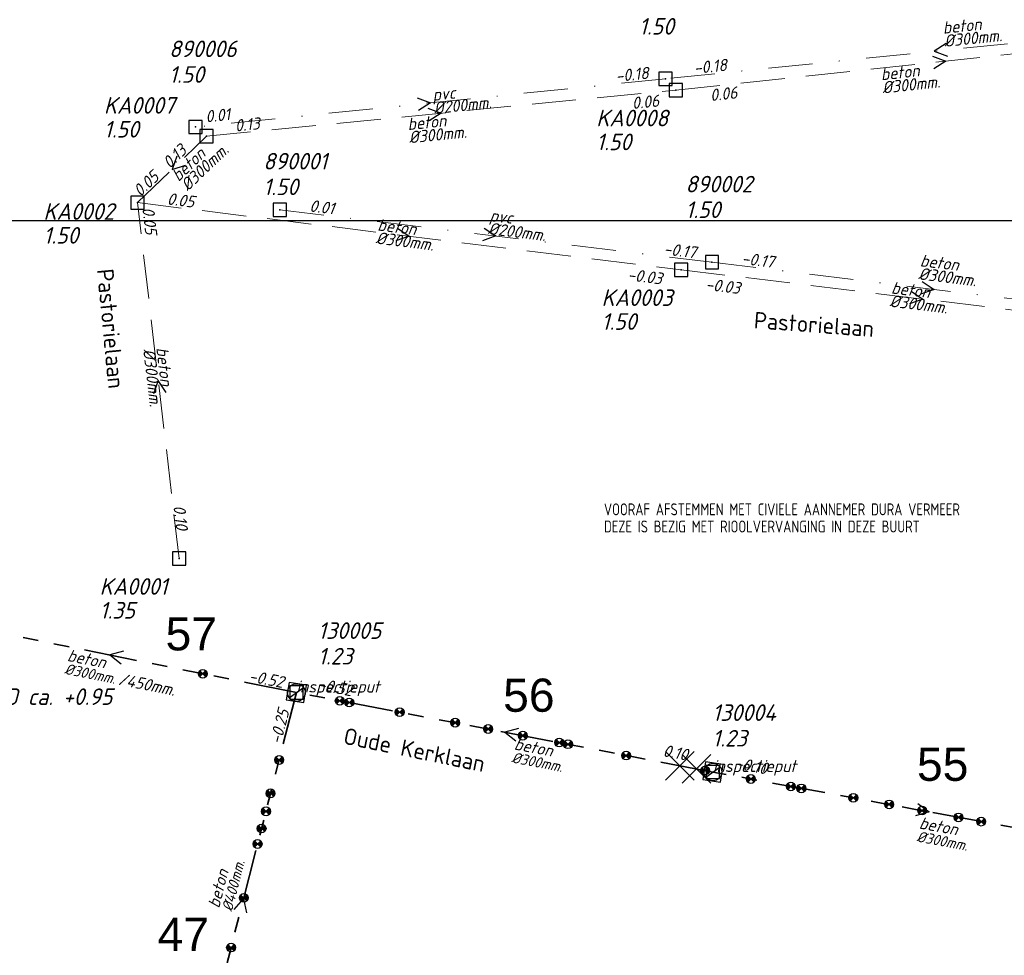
# Model space of a CAD drawing. Header units: metres. Extents: x 152202 to 157341, y 461610 to 468701.
# Tile 187 of 238: x 154620 to 154732, y 467080 to 467185. Entities that reach past the tile are written whole.
import ezdxf
from ezdxf.enums import TextEntityAlignment as Align

# ---------------------------------------------------------------- set-up
doc = ezdxf.new("R2010")
doc.units = ezdxf.units.M
doc.header["$PDMODE"] = 64
doc.header["$PDSIZE"] = 1.5
for name, pattern in [('RI-GWA', [18.45, 6, -1.8, 1.75, -1.8, 1.75, -1.8, 1.75, -1.8]), ('RI-HWA', [7.4, 5, -2.4]), ('RI-VWA', [11, 5, -3, 0, -3])]:
    doc.linetypes.add(name, pattern=pattern)
doc.layers.get('0').update_dxf_attribs({"linetype": 'CONTINUOUS'})
doc.layers.get('DEFPOINTS').update_dxf_attribs({"linetype": 'CONTINUOUS'})
for name, color, linetype, lineweight in [('B-OI-RI-HWA-BOB-T18', 150, 'CONTINUOUS', 18), ('B-OI-RI-HWA-MATERIAAL-T18', 150, 'CONTINUOUS', 18), ('B-OI-RI-HWA-PUTDEKSELHOOGTE-T25', 150, 'CONTINUOUS', 25), ('B-OI-RI-HWA-PUTNUMMER-T25', 150, 'CONTINUOUS', 25), ('B-OI-RI-HWA_DIAMETER-T18', 150, 'CONTINUOUS', 18), ('B-OI-RI-HWA_RIOOLPUT-S', 150, 'CONTINUOUS', 25), ('B-OI-RI-HWA_TRANSPORTLEIDING-G', 150, 'RI-HWA', 18), ('B-OI-RI-STROOMRICHTING-S', 252, 'CONTINUOUS', 25), ('B-OI-RI-VWA-BOB-T18', 34, 'CONTINUOUS', 18), ('B-OI-RI-VWA-DIAMETER-T18', 34, 'CONTINUOUS', 18), ('B-OI-RI-VWA-MATERIAAL-T18', 34, 'CONTINUOUS', 18), ('B-OI-RI-VWA_PUTDEKSELHOOGTE-T25', 34, 'CONTINUOUS', 25), ('B-OI-RI-VWA_PUTNUMMER-T25', 34, 'CONTINUOUS', 25), ('B-OI-RI-VWA_RIOOLPUT-S', 34, 'CONTINUOUS', 25), ('B-OI-RI-VWA_TRANSPORTLEIDING-G', 34, 'RI-VWA', 18), ('B-RO-OG-TOPOGRAFIE-T18', 2, 'CONTINUOUS', 18), ('N-OI-RI-BIJZONDERDERHEDEN-T18', 134, 'CONTINUOUS', 18), ('N-OI-RI-GWA-MATERIAAL-T18', 14, 'CONTINUOUS', 18), ('N-OI-RI-GWA-PUTDEKSELHOOGTE-T25', 14, 'CONTINUOUS', 25), ('N-OI-RI-GWA_BOB-T18', 14, 'CONTINUOUS', 18), ('N-OI-RI-GWA_DIAMETER-HOOGTE-T18', 14, 'CONTINUOUS', 18), ('N-OI-RI-GWA_DIAMETER-T18', 14, 'CONTINUOUS', 18), ('N-OI-RI-GWA_PUTNUMMER-T18', 14, 'CONTINUOUS', 18), ('N-OI-RI-GWA_RIOOLPUT-S', 14, 'CONTINUOUS', 25), ('N-OI-RI-GWA_TRANSPORTLEIDING-G', 14, 'RI-GWA', 35), ('N-OI-RI-STROOMRICHTING-S', 252, 'CONTINUOUS', 25), ('N-OI-RI-T50', 130, 'CONTINUOUS', 50), ('N-OI-RI-VRIJVERVAL_HULPSTUK-S', 210, 'CONTINUOUS', 25), ('N-OI-RI-VRIJVERVAL_HULPSTUK-S-GESLOTEN', 190, 'CONTINUOUS', 25), ('N-OI-WH-T25', 2, 'CONTINUOUS', 25)]:
    doc.layers.add(name, color=color, linetype=linetype, lineweight=lineweight)
doc.styles.add('ARIAL', font='arial.ttf')
doc.styles.add('NLCS-ISO-M200-T18', font='NLCS-ISO.ttf', dxfattribs={"height": 360})
doc.styles.add('NLCS-ISO-M500-T18_CURSIEF', font='NLCS-ISO.ttf', dxfattribs={"oblique": 15, "height": 0.9})
doc.styles.add('NLCS-ISO-M750-T18_CURSIEF', font='NLCS-ISO.ttf', dxfattribs={"oblique": 15, "height": 1.35})
doc.styles.add('NLCS-ISO-M750-T25_CURSIEF', font='NLCS-ISO.ttf', dxfattribs={"oblique": 15, "height": 1.875})

# ---------------------------------------------------------------- blocks, each defined once
blk = doc.blocks.new('ACMAP_ANN_TEMPLATE_gwa-diam')
at = {"style": 'NLCS-ISO-M500-T18_CURSIEF', "oblique": 15}
blk.add_attdef('gwa-diam', (-2.2, -1.3), '', height=1.2, dxfattribs=at)
blk = doc.blocks.new('ACMAP_ANN_TEMPLATE_gwa-materiaal')
at = {"style": 'NLCS-ISO-M750-T18_CURSIEF', "oblique": 15}
blk.add_attdef('gwa-mat', (-2.2, 0.2), '', height=1.35, dxfattribs=at)
blk = doc.blocks.new('ACMAP_ANN_TEMPLATE_gwa-nap-l')
at = {"style": 'NLCS-ISO-M750-T18_CURSIEF', "oblique": 15}
blk.add_attdef('gwa-nap-l', (2.3, 0.2), '', height=1.35, dxfattribs=at)
blk = doc.blocks.new('ACMAP_ANN_TEMPLATE_gwa-nap-r')
at = {"style": 'NLCS-ISO-M750-T18_CURSIEF', "oblique": 15}
blk.add_attdef('gwa-nap-r', (-5.6, 0.2), '', height=1.35, dxfattribs=at)
blk = doc.blocks.new('ACMAP_ANN_TEMPLATE_gwa-diam-hoogte')
at = {"style": 'NLCS-ISO-M750-T18_CURSIEF', "oblique": 15}
blk.add_attdef('gwa-diam-hoogte', (4, -1.3), '', height=1.35, dxfattribs=at)
blk = doc.blocks.new('ACMAP_ANN_TEMPLATE_gwa-puth')
at = {"style": 'NLCS-ISO-M750-T25_CURSIEF', "oblique": 15}
blk.add_attdef('gwa-puth', (3, -5), '', height=1.88, dxfattribs=at)
blk = doc.blocks.new('ACMAP_ANN_TEMPLATE_gwa-putnr')
at = {"style": 'NLCS-ISO-M750-T25_CURSIEF', "oblique": 15}
blk.add_attdef('gwa-putnr', (3, -2.1), '', height=1.88, dxfattribs=at)
blk = doc.blocks.new('ACMAP_ANN_TEMPLATE_type knoop')
at = {"layer": 'DEFPOINTS', "style": 'NLCS-ISO-M750-T18_CURSIEF', "oblique": 15}
blk.add_attdef('type_knoop', (0, 0), '', height=1.35, dxfattribs=at)
blk = doc.blocks.new('ACMAP_ANN_TEMPLATE_hwa-diam')
at = {"style": 'NLCS-ISO-M750-T18_CURSIEF', "oblique": 15}
blk.add_attdef('hwa-diam', (-3.7, -1.3), '', height=1.35, dxfattribs=at)
blk = doc.blocks.new('ACMAP_ANN_TEMPLATE_hwa-materiaal')
at = {"style": 'NLCS-ISO-M750-T18_CURSIEF', "oblique": 15}
blk.add_attdef('hwa-mat', (-3.7, 0.2), '', height=1.35, dxfattribs=at)
blk = doc.blocks.new('ACMAP_ANN_TEMPLATE_hwa-nap-l')
at = {"style": 'NLCS-ISO-M750-T18_CURSIEF', "oblique": 15}
blk.add_attdef('hwa-nap-l', (3.3, 0.2), '', height=1.35, dxfattribs=at)
blk = doc.blocks.new('ACMAP_ANN_TEMPLATE_hwa-nap-r')
at = {"style": 'NLCS-ISO-M750-T18_CURSIEF', "oblique": 15}
blk.add_attdef('hwa-nap-r', (-5.6, 0.2), '', height=1.35, dxfattribs=at)
blk = doc.blocks.new('ACMAP_ANN_TEMPLATE_vwa-diam')
at = {"style": 'NLCS-ISO-M750-T18_CURSIEF', "oblique": 15}
blk.add_attdef('vwa-diam', (0.3, -1.3), '', height=1.35, dxfattribs=at)
blk = doc.blocks.new('ACMAP_ANN_TEMPLATE_vwa-materiaal')
at = {"style": 'NLCS-ISO-M750-T18_CURSIEF', "oblique": 15}
blk.add_attdef('vwa-mat', (0.3, 0.2), '', height=1.35, dxfattribs=at)
blk = doc.blocks.new('ACMAP_ANN_TEMPLATE_vwa-nap-l')
at = {"style": 'NLCS-ISO-M750-T18_CURSIEF', "oblique": 15}
blk.add_attdef('vwa-nap-l', (3.3, 0.2), '', height=1.35, dxfattribs=at)
blk = doc.blocks.new('ACMAP_ANN_TEMPLATE_vwa-nap-r')
at = {"style": 'NLCS-ISO-M750-T18_CURSIEF', "oblique": 15}
blk.add_attdef('vwa-nap-r', (-5.6, 0.2), '', height=1.35, dxfattribs=at)
blk = doc.blocks.new('ACMAP_ANN_TEMPLATE_hwa-puth')
at = {"color": 0, "linetype": 'ByBlock', "style": 'NLCS-ISO-M750-T25_CURSIEF', "oblique": 15}
blk.add_attdef('hwa-puth', (-9, -6.8), '', height=1.88, dxfattribs=at)
blk = doc.blocks.new('ACMAP_ANN_TEMPLATE_hwa-putnr')
at = {"color": 0, "linetype": 'ByBlock', "style": 'NLCS-ISO-M750-T25_CURSIEF', "oblique": 15}
blk.add_attdef('hwa-putnr', (-9, -4.1), '', height=1.88, dxfattribs=at)
blk = doc.blocks.new('ACMAP_ANN_TEMPLATE_vwa-puth')
at = {"style": 'NLCS-ISO-M750-T25_CURSIEF', "oblique": 15}
blk.add_attdef('vwa-puth', (-3, 5), '', height=1.88, dxfattribs=at)
blk = doc.blocks.new('ACMAP_ANN_TEMPLATE_vwa-putnr')
at = {"style": 'NLCS-ISO-M750-T25_CURSIEF', "oblique": 15}
blk.add_attdef('vaw-putnr', (-3, 7.9), '', height=1.88, dxfattribs=at)
blk = doc.blocks.new('SRI-HULP')
h = blk.add_hatch(color=256)
h.dxf.hatch_style = 1
h.paths.add_polyline_path([(-0.71, 0.71, 0.198912), (-1, 0, 0.198912), (-0.71, -0.71), (0, 0)])
h = blk.add_hatch(color=256)
h.dxf.hatch_style = 1
h.paths.add_polyline_path([(1, 0, 0.198912), (0.71, 0.71), (0, 0), (0.71, -0.71, 0.198912)])
for p, q in [((-0.71, 0.71), (0.71, -0.71)), ((-0.71, -0.71), (0.71, 0.71))]:
    blk.add_line(p, q)
blk.add_circle((0, 0), 1)
blk = doc.blocks.new('SRI-HULP-B')
blk.add_line((-5.43, 5.4), (5.4, -5.4))
at = {"flags": 128}
blk.add_lwpolyline([(5.38, 5.42), (0, 0), (-5.4, -5.4)], dxfattribs=at)
blk = doc.blocks.new('B-SRI-PUT_GWA-SO')
blk.add_line((-1.41, -1.41), (1.41, 1.41))
at = {"lineweight": -3, "flags": 128}
blk.add_lwpolyline([(2, -2), (2, 2), (-2, 2), (-2, -2)], close=True, dxfattribs=at)
at = {"lineweight": -3}
blk.add_circle((0, 0), 2, dxfattribs=at)

msp = doc.modelspace()

# ---------------------------------------------------------------- linework, layer by layer
at = {"layer": 'B-OI-RI-HWA_RIOOLPUT-S', "transparency": 33554623}
for p in [(154694.4, 467177.53), (154641.31, 467172.31), (154633.48, 467164.8), (154695, 467157.21), (154638.2, 467124.54)]:
    msp.add_point(p, dxfattribs=at)
at = {"layer": 'B-OI-RI-HWA_TRANSPORTLEIDING-G', "transparency": 33554623}
for p, q in [((154694.4, 467177.53), (154755.56, 467184.07)), ((154641.31, 467172.31), (154694.4, 467177.53)), ((154633.48, 467164.8), (154641.31, 467172.31)), ((154638.2, 467124.54), (154633.48, 467164.8)), ((154633.48, 467164.8), (154695, 467157.21)), ((154695, 467157.21), (154749.76, 467150.55))]:
    msp.add_line(p, q, dxfattribs=at)
at = {"layer": 'B-OI-RI-STROOMRICHTING-S', "transparency": 33554623}
for points in [[(154725, 467182.79), (154723.64, 467181.92), (154725.15, 467181.36)], [(154723.47, 467181.36), (154724.98, 467180.8), (154723.62, 467179.93)], [(154665.14, 467176.65), (154666.65, 467176.08), (154665.29, 467175.22)], [(154666.35, 467175.5), (154667.85, 467174.92), (154666.49, 467174.06)], [(154637.94, 467170.07), (154637.4, 467168.55), (154638.93, 467169.03)], [(154662.9, 467161.9), (154664.24, 467161.01), (154662.72, 467160.47)], [(154672.71, 467161.92), (154674.05, 467161.03), (154672.53, 467160.49)], [(154722.28, 467155.87), (154723.63, 467154.98), (154722.11, 467154.45)], [(154721.04, 467154.77), (154722.38, 467153.88), (154720.86, 467153.34)], [(154636.72, 467143.32), (154635.84, 467144.67), (154635.29, 467143.16)]]:
    msp.add_lwpolyline(points, dxfattribs=at)
at = {"layer": 'B-OI-RI-VWA_RIOOLPUT-S', "transparency": 33554623}
for p in [(154693.24, 467178.81), (154640.06, 467173.36), (154649.6, 467164), (154698.5, 467158.06)]:
    msp.add_point(p, dxfattribs=at)
at = {"layer": 'B-OI-RI-VWA_TRANSPORTLEIDING-G', "transparency": 33554623}
for p, q in [((154754.04, 467185.04), (154693.24, 467178.81)), ((154693.24, 467178.81), (154640.06, 467173.36)), ((154649.6, 467164), (154698.5, 467158.06)), ((154698.5, 467158.06), (154748.75, 467151.91))]:
    msp.add_line(p, q, dxfattribs=at)
at = {"layer": 'DEFPOINTS', "flags": 128}
msp.add_lwpolyline([(154889.054, 467163.024), (154832.154, 467162.726), (154674.654, 467162.726), (154524.654, 467162.726), (154524.654, 466985.725), (154524.654, 466897.05), (154889.054, 466897.05)], close=True, dxfattribs=at)
at = {"layer": 'N-OI-RI-GWA_RIOOLPUT-S'}
for p in [(154651.47, 467109.38), (154698.61, 467100.39)]:
    msp.add_point(p, dxfattribs=at)
at = {"layer": 'N-OI-RI-GWA_TRANSPORTLEIDING-G'}
for p, q in [((154651.47, 467109.38), (154609.25, 467117.88)), ((154651.47, 467109.38), (154639.51, 467062.71)), ((154698.61, 467100.39), (154651.47, 467109.38)), ((154747.55, 467091.36), (154698.61, 467100.39))]:
    msp.add_line(p, q, dxfattribs=at)
at = {"layer": 'N-OI-RI-STROOMRICHTING-S'}
for points in [[(154631.91, 467114.05), (154630.36, 467113.63), (154631.63, 467112.64)], [(154631.91, 467114.05), (154630.36, 467113.63), (154631.63, 467112.64)], [(154676.59, 467105.32), (154675.04, 467104.89), (154676.32, 467103.91)], [(154676.59, 467105.32), (154675.04, 467104.89), (154676.32, 467103.91)], [(154721.79, 467096.84), (154723.08, 467095.88), (154721.53, 467095.43)], [(154721.79, 467096.84), (154723.08, 467095.88), (154721.53, 467095.43)], [(154644.44, 467084.83), (154645.49, 467086.05), (154645.83, 467084.47)], [(154644.44, 467084.83), (154645.49, 467086.05), (154645.83, 467084.47)]]:
    msp.add_lwpolyline(points, dxfattribs=at)

# ---------------------------------------------------------------- block references
at = {"layer": 'B-OI-RI-HWA-BOB-T18', "transparency": 33554623}
ref = msp.add_blockref('ACMAP_ANN_TEMPLATE_hwa-nap-l', (154695.099, 467175.726), dxfattribs=dict(at, rotation=6.10359520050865))
ref.add_attrib('hwa-nap-l', '0.06', (154698.359, 467176.276), dxfattribs={"layer": '0', "color": 0, "linetype": 'ByBlock', "height": 1.35, "rotation": 6.1036, "style": 'NLCS-ISO-M750-T18_CURSIEF', "oblique": 15})
ref = msp.add_blockref('ACMAP_ANN_TEMPLATE_hwa-nap-r', (154695.099, 467175.726), dxfattribs=dict(at, rotation=5.615477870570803))
ref.add_attrib('hwa-nap-r', '0.06', (154689.506, 467175.377), dxfattribs={"layer": '0', "color": 0, "linetype": 'ByBlock', "height": 1.35, "rotation": 5.61548, "style": 'NLCS-ISO-M750-T18_CURSIEF', "oblique": 15})
ref = msp.add_blockref('ACMAP_ANN_TEMPLATE_hwa-nap-l', (154641.31, 467172.31), dxfattribs=dict(at, rotation=5.615477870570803))
ref.add_attrib('hwa-nap-l', '0.13', (154644.575, 467172.832), dxfattribs={"layer": '0', "color": 0, "linetype": 'ByBlock', "height": 1.35, "rotation": 5.61548, "style": 'NLCS-ISO-M750-T18_CURSIEF', "oblique": 15})
ref = msp.add_blockref('ACMAP_ANN_TEMPLATE_hwa-nap-r', (154641.31, 467172.31), dxfattribs=dict(at, rotation=43.80495497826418))
ref.add_attrib('hwa-nap-r', '0.13', (154637.13, 467168.578), dxfattribs={"layer": '0', "color": 0, "linetype": 'ByBlock', "height": 1.35, "rotation": 43.80495, "style": 'NLCS-ISO-M750-T18_CURSIEF', "oblique": 15})
ref = msp.add_blockref('ACMAP_ANN_TEMPLATE_hwa-nap-l', (154631.565, 467162.961), dxfattribs=dict(at, rotation=43.80495497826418))
ref.add_attrib('hwa-nap-l', '0.05', (154633.809, 467165.39), dxfattribs={"layer": '0', "color": 0, "linetype": 'ByBlock', "height": 1.35, "rotation": 43.80495, "style": 'NLCS-ISO-M750-T18_CURSIEF', "oblique": 15})
ref = msp.add_blockref('ACMAP_ANN_TEMPLATE_hwa-nap-l', (154633.48, 467164.8), dxfattribs=dict(at, rotation=352.966702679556))
ref.add_attrib('hwa-nap-l', '0.05', (154636.78, 467164.594), dxfattribs={"layer": '0', "color": 0, "linetype": 'ByBlock', "height": 1.35, "rotation": 352.9667, "style": 'NLCS-ISO-M750-T18_CURSIEF', "oblique": 15})
ref = msp.add_blockref('ACMAP_ANN_TEMPLATE_hwa-nap-r', (154634.474, 467158.621), dxfattribs=dict(at, rotation=276.6867156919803))
ref.add_attrib('hwa-nap-r', '0.05', (154634.021, 467164.206), dxfattribs={"layer": '0', "color": 0, "linetype": 'ByBlock', "height": 1.35, "rotation": 276.68672, "style": 'NLCS-ISO-M750-T18_CURSIEF', "oblique": 15})
ref = msp.add_blockref('ACMAP_ANN_TEMPLATE_hwa-nap-r', (154694.404, 467155.127), dxfattribs=dict(at, rotation=352.966702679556))
ref.add_attrib('hwa-nap-r', '-0.03', (154688.871, 467156.011), dxfattribs={"layer": '0', "color": 0, "linetype": 'ByBlock', "height": 1.35, "rotation": 352.9667, "style": 'NLCS-ISO-M750-T18_CURSIEF', "oblique": 15})
ref = msp.add_blockref('ACMAP_ANN_TEMPLATE_hwa-nap-l', (154694.404, 467155.127), dxfattribs=dict(at, rotation=353.065651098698))
ref.add_attrib('hwa-nap-l', '-0.03', (154697.704, 467154.927), dxfattribs={"layer": '0', "color": 0, "linetype": 'ByBlock', "height": 1.35, "rotation": 353.06565, "style": 'NLCS-ISO-M750-T18_CURSIEF', "oblique": 15})
ref = msp.add_blockref('ACMAP_ANN_TEMPLATE_hwa-nap-l', (154636.955, 467133.745), dxfattribs=dict(at, rotation=276.6867156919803))
ref.add_attrib('hwa-nap-l', '0.10', (154637.538, 467130.491), dxfattribs={"layer": '0', "color": 0, "linetype": 'ByBlock', "height": 1.35, "rotation": 276.68672, "style": 'NLCS-ISO-M750-T18_CURSIEF', "oblique": 15})
at = {"layer": 'B-OI-RI-HWA-MATERIAAL-T18', "transparency": 33554623}
ref = msp.add_blockref('ACMAP_ANN_TEMPLATE_hwa-materiaal', (154721.368, 467178.821), dxfattribs=dict(at, rotation=6.10359520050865))
ref.add_attrib('hwa-mat', 'beton', (154717.668, 467178.627), dxfattribs={"layer": '0', "color": 0, "linetype": 'ByBlock', "height": 1.35, "rotation": 6.1036, "style": 'NLCS-ISO-M750-T18_CURSIEF', "oblique": 15})
ref = msp.add_blockref('ACMAP_ANN_TEMPLATE_hwa-materiaal', (154667.804, 467173.161), dxfattribs=dict(at, rotation=5.615477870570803))
ref.add_attrib('hwa-mat', 'beton', (154664.102, 467172.998), dxfattribs={"layer": '0', "color": 0, "linetype": 'ByBlock', "height": 1.35, "rotation": 5.61548, "style": 'NLCS-ISO-M750-T18_CURSIEF', "oblique": 15})
ref = msp.add_blockref('ACMAP_ANN_TEMPLATE_hwa-materiaal', (154640.939, 467169.531), dxfattribs=dict(at, rotation=43.80495497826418))
ref.add_attrib('hwa-mat', 'beton', (154638.131, 467167.114), dxfattribs={"layer": '0', "color": 0, "linetype": 'ByBlock', "height": 1.35, "rotation": 43.80495, "style": 'NLCS-ISO-M750-T18_CURSIEF', "oblique": 15})
ref = msp.add_blockref('ACMAP_ANN_TEMPLATE_hwa-materiaal', (154664.24, 467161.005), dxfattribs=dict(at, rotation=352.966702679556))
ref.add_attrib('hwa-mat', 'beton', (154660.592, 467161.657), dxfattribs={"layer": '0', "color": 0, "linetype": 'ByBlock', "height": 1.35, "rotation": 352.9667, "style": 'NLCS-ISO-M750-T18_CURSIEF', "oblique": 15})
ref = msp.add_blockref('ACMAP_ANN_TEMPLATE_hwa-materiaal', (154722.38, 467153.88), dxfattribs=dict(at, rotation=353.065651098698))
ref.add_attrib('hwa-mat', 'beton', (154718.731, 467154.525), dxfattribs={"layer": '0', "color": 0, "linetype": 'ByBlock', "height": 1.35, "rotation": 353.06565, "style": 'NLCS-ISO-M750-T18_CURSIEF', "oblique": 15})
ref = msp.add_blockref('ACMAP_ANN_TEMPLATE_hwa-materiaal', (154635.84, 467144.67), dxfattribs=dict(at, rotation=276.6867156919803))
ref.add_attrib('hwa-mat', 'beton', (154635.608, 467148.368), dxfattribs={"layer": '0', "color": 0, "linetype": 'ByBlock', "height": 1.35, "rotation": 276.68672, "style": 'NLCS-ISO-M750-T18_CURSIEF', "oblique": 15})
at = {"layer": 'B-OI-RI-HWA-PUTDEKSELHOOGTE-T25', "transparency": 33554623}
for p, values in [((154638.681, 467178.963), {'hwa-puth': '1.50'}), ((154694.4, 467177.53), {'hwa-puth': '1.50'}), ((154631.844, 467166.959), {'hwa-puth': '1.50'}), ((154695, 467157.21), {'hwa-puth': '1.50'}), ((154638.2, 467124.54), {'hwa-puth': '1.35'})]:
    msp.add_blockref('ACMAP_ANN_TEMPLATE_hwa-puth', p, dxfattribs=at).add_auto_attribs(values)
at = {"layer": 'B-OI-RI-HWA-PUTNUMMER-T25', "transparency": 33554623}
for p, values in [((154638.681, 467178.963), {'hwa-putnr': 'KA0007'}), ((154694.4, 467177.53), {'hwa-putnr': 'KA0008'}), ((154631.844, 467166.959), {'hwa-putnr': 'KA0002'}), ((154695, 467157.21), {'hwa-putnr': 'KA0003'}), ((154638.2, 467124.54), {'hwa-putnr': 'KA0001'})]:
    msp.add_blockref('ACMAP_ANN_TEMPLATE_hwa-putnr', p, dxfattribs=at).add_auto_attribs(values)
at = {"layer": 'B-OI-RI-HWA_DIAMETER-T18', "transparency": 33554623}
ref = msp.add_blockref('ACMAP_ANN_TEMPLATE_hwa-diam', (154721.368, 467178.821), dxfattribs=dict(at, rotation=6.10359520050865))
ref.add_attrib('hwa-diam', '%%c300mm.', (154717.827, 467177.135), dxfattribs={"layer": '0', "color": 0, "linetype": 'ByBlock', "height": 1.35, "rotation": 6.1036, "style": 'NLCS-ISO-M750-T18_CURSIEF', "oblique": 15})
ref = msp.add_blockref('ACMAP_ANN_TEMPLATE_hwa-diam', (154667.804, 467173.161), dxfattribs=dict(at, rotation=5.615477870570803))
ref.add_attrib('hwa-diam', '%%c300mm.', (154664.249, 467171.505), dxfattribs={"layer": '0', "color": 0, "linetype": 'ByBlock', "height": 1.35, "rotation": 5.61548, "style": 'NLCS-ISO-M750-T18_CURSIEF', "oblique": 15})
ref = msp.add_blockref('ACMAP_ANN_TEMPLATE_hwa-diam', (154640.939, 467169.531), dxfattribs=dict(at, rotation=43.80495497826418))
ref.add_attrib('hwa-diam', '%%c300mm.', (154639.169, 467166.032), dxfattribs={"layer": '0', "color": 0, "linetype": 'ByBlock', "height": 1.35, "rotation": 43.80495, "style": 'NLCS-ISO-M750-T18_CURSIEF', "oblique": 15})
ref = msp.add_blockref('ACMAP_ANN_TEMPLATE_hwa-diam', (154664.24, 467161.005), dxfattribs=dict(at, rotation=352.966702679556))
ref.add_attrib('hwa-diam', '%%c300mm.', (154660.409, 467160.168), dxfattribs={"layer": '0', "color": 0, "linetype": 'ByBlock', "height": 1.35, "rotation": 352.9667, "style": 'NLCS-ISO-M750-T18_CURSIEF', "oblique": 15})
ref = msp.add_blockref('ACMAP_ANN_TEMPLATE_hwa-diam', (154722.38, 467153.88), dxfattribs=dict(at, rotation=353.065651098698))
ref.add_attrib('hwa-diam', '%%c300mm.', (154718.55, 467153.036), dxfattribs={"layer": '0', "color": 0, "linetype": 'ByBlock', "height": 1.35, "rotation": 353.06565, "style": 'NLCS-ISO-M750-T18_CURSIEF', "oblique": 15})
ref = msp.add_blockref('ACMAP_ANN_TEMPLATE_hwa-diam', (154635.84, 467144.67), dxfattribs=dict(at, rotation=276.6867156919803))
ref.add_attrib('hwa-diam', '%%c300mm.', (154634.118, 467148.193), dxfattribs={"layer": '0', "color": 0, "linetype": 'ByBlock', "height": 1.35, "rotation": 276.68672, "style": 'NLCS-ISO-M750-T18_CURSIEF', "oblique": 15})
at = {"layer": 'B-OI-RI-VWA-BOB-T18', "transparency": 33554623}
ref = msp.add_blockref('ACMAP_ANN_TEMPLATE_vwa-nap-l', (154693.24, 467178.81), dxfattribs=dict(at, rotation=5.851366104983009))
ref.add_attrib('vwa-nap-l', '-0.18', (154696.502, 467179.345), dxfattribs={"layer": '0', "color": 0, "linetype": 'ByBlock', "height": 1.35, "rotation": 5.85137, "style": 'NLCS-ISO-M750-T18_CURSIEF', "oblique": 15})
ref = msp.add_blockref('ACMAP_ANN_TEMPLATE_vwa-nap-r', (154693.24, 467178.81), dxfattribs=dict(at, rotation=5.850513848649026))
ref.add_attrib('vwa-nap-r', '-0.18', (154687.649, 467178.438), dxfattribs={"layer": '0', "color": 0, "linetype": 'ByBlock', "height": 1.35, "rotation": 5.85051, "style": 'NLCS-ISO-M750-T18_CURSIEF', "oblique": 15})
ref = msp.add_blockref('ACMAP_ANN_TEMPLATE_vwa-nap-r', (154646.837, 467174.235), dxfattribs=dict(at, rotation=5.851366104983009))
ref.add_attrib('vwa-nap-r', '0.01', (154641.246, 467173.863), dxfattribs={"layer": '0', "color": 0, "linetype": 'ByBlock', "height": 1.35, "rotation": 5.85137, "style": 'NLCS-ISO-M750-T18_CURSIEF', "oblique": 15})
ref = msp.add_blockref('ACMAP_ANN_TEMPLATE_vwa-nap-l', (154649.6, 467164), dxfattribs=dict(at, rotation=353.0740768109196))
ref.add_attrib('vwa-nap-l', '0.01', (154652.9, 467163.801), dxfattribs={"layer": '0', "color": 0, "linetype": 'ByBlock', "height": 1.35, "rotation": 353.07408, "style": 'NLCS-ISO-M750-T18_CURSIEF', "oblique": 15})
ref = msp.add_blockref('ACMAP_ANN_TEMPLATE_vwa-nap-r', (154698.5, 467158.06), dxfattribs=dict(at, rotation=353.0740768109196))
ref.add_attrib('vwa-nap-r', '-0.17', (154692.965, 467158.934), dxfattribs={"layer": '0', "color": 0, "linetype": 'ByBlock', "height": 1.35, "rotation": 353.07408, "style": 'NLCS-ISO-M750-T18_CURSIEF', "oblique": 15})
ref = msp.add_blockref('ACMAP_ANN_TEMPLATE_vwa-nap-l', (154698.5, 467158.06), dxfattribs=dict(at, rotation=353.0223815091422))
ref.add_attrib('vwa-nap-l', '-0.17', (154701.8, 467157.858), dxfattribs={"layer": '0', "color": 0, "linetype": 'ByBlock', "height": 1.35, "rotation": 353.02238, "style": 'NLCS-ISO-M750-T18_CURSIEF', "oblique": 15})
at = {"layer": 'B-OI-RI-VWA-DIAMETER-T18', "transparency": 33554623}
ref = msp.add_blockref('ACMAP_ANN_TEMPLATE_vwa-diam', (154724.397, 467183.671), dxfattribs=dict(at, rotation=5.850513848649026))
ref.add_attrib('vwa-diam', '%%c300mm.', (154724.828, 467182.408), dxfattribs={"layer": '0', "color": 0, "linetype": 'ByBlock', "height": 1.35, "rotation": 5.85051, "style": 'NLCS-ISO-M750-T18_CURSIEF', "oblique": 15})
ref = msp.add_blockref('ACMAP_ANN_TEMPLATE_vwa-diam', (154666.65, 467176.085), dxfattribs=dict(at, rotation=5.851366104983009))
ref.add_attrib('vwa-diam', '%%c200mm.', (154667.081, 467174.822), dxfattribs={"layer": '0', "color": 0, "linetype": 'ByBlock', "height": 1.35, "rotation": 5.85137, "style": 'NLCS-ISO-M750-T18_CURSIEF', "oblique": 15})
ref = msp.add_blockref('ACMAP_ANN_TEMPLATE_vwa-diam', (154672.97, 467162.555), dxfattribs=dict(at, rotation=353.0740768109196))
ref.add_attrib('vwa-diam', '%%c200mm.', (154673.111, 467161.228), dxfattribs={"layer": '0', "color": 0, "linetype": 'ByBlock', "height": 1.35, "rotation": 353.07408, "style": 'NLCS-ISO-M750-T18_CURSIEF', "oblique": 15})
ref = msp.add_blockref('ACMAP_ANN_TEMPLATE_vwa-diam', (154721.668, 467157.447), dxfattribs=dict(at, rotation=353.0223815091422))
ref.add_attrib('vwa-diam', '%%c300mm.', (154721.808, 467156.12), dxfattribs={"layer": '0', "color": 0, "linetype": 'ByBlock', "height": 1.35, "rotation": 353.02238, "style": 'NLCS-ISO-M750-T18_CURSIEF', "oblique": 15})
at = {"layer": 'B-OI-RI-VWA-MATERIAAL-T18', "transparency": 33554623}
ref = msp.add_blockref('ACMAP_ANN_TEMPLATE_vwa-materiaal', (154724.397, 467183.671), dxfattribs=dict(at, rotation=5.850513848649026))
ref.add_attrib('vwa-mat', 'beton', (154724.675, 467183.9), dxfattribs={"layer": '0', "color": 0, "linetype": 'ByBlock', "height": 1.35, "rotation": 5.85051, "style": 'NLCS-ISO-M750-T18_CURSIEF', "oblique": 15})
ref = msp.add_blockref('ACMAP_ANN_TEMPLATE_vwa-materiaal', (154666.65, 467176.085), dxfattribs=dict(at, rotation=5.851366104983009))
ref.add_attrib('vwa-mat', 'pvc', (154666.928, 467176.315), dxfattribs={"layer": '0', "color": 0, "linetype": 'ByBlock', "height": 1.35, "rotation": 5.85137, "style": 'NLCS-ISO-M750-T18_CURSIEF', "oblique": 15})
ref = msp.add_blockref('ACMAP_ANN_TEMPLATE_vwa-materiaal', (154672.97, 467162.555), dxfattribs=dict(at, rotation=353.0740768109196))
ref.add_attrib('vwa-mat', 'pvc', (154673.292, 467162.717), dxfattribs={"layer": '0', "color": 0, "linetype": 'ByBlock', "height": 1.35, "rotation": 353.07408, "style": 'NLCS-ISO-M750-T18_CURSIEF', "oblique": 15})
ref = msp.add_blockref('ACMAP_ANN_TEMPLATE_vwa-materiaal', (154721.668, 467157.447), dxfattribs=dict(at, rotation=353.0223815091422))
ref.add_attrib('vwa-mat', 'beton', (154721.99, 467157.609), dxfattribs={"layer": '0', "color": 0, "linetype": 'ByBlock', "height": 1.35, "rotation": 353.02238, "style": 'NLCS-ISO-M750-T18_CURSIEF', "oblique": 15})
at = {"layer": 'B-OI-RI-VWA_PUTDEKSELHOOGTE-T25', "transparency": 33554623}
ref = msp.add_blockref('ACMAP_ANN_TEMPLATE_vwa-puth', (154693.24, 467178.81), dxfattribs=at)
ref.add_attrib('vwa-puth', '1.50', (154690.24, 467183.81), dxfattribs={"layer": '0', "color": 0, "linetype": 'ByBlock', "height": 1.875, "style": 'NLCS-ISO-M750-T25_CURSIEF', "oblique": 15})
ref = msp.add_blockref('ACMAP_ANN_TEMPLATE_vwa-puth', (154640.06, 467173.36), dxfattribs=at)
ref.add_attrib('vwa-puth', '1.50', (154637.06, 467178.36), dxfattribs={"layer": '0', "color": 0, "linetype": 'ByBlock', "height": 1.875, "style": 'NLCS-ISO-M750-T25_CURSIEF', "oblique": 15})
ref = msp.add_blockref('ACMAP_ANN_TEMPLATE_vwa-puth', (154650.718, 467160.65), dxfattribs=at)
ref.add_attrib('vwa-puth', '1.50', (154647.718, 467165.65), dxfattribs={"layer": '0', "color": 0, "linetype": 'ByBlock', "height": 1.875, "style": 'NLCS-ISO-M750-T25_CURSIEF', "oblique": 15})
ref = msp.add_blockref('ACMAP_ANN_TEMPLATE_vwa-puth', (154698.5, 467158.06), dxfattribs=at)
ref.add_attrib('vwa-puth', '1.50', (154695.5, 467163.06), dxfattribs={"layer": '0', "color": 0, "linetype": 'ByBlock', "height": 1.875, "style": 'NLCS-ISO-M750-T25_CURSIEF', "oblique": 15})
at = {"layer": 'B-OI-RI-VWA_PUTNUMMER-T25', "transparency": 33554623}
ref = msp.add_blockref('ACMAP_ANN_TEMPLATE_vwa-putnr', (154640.06, 467173.36), dxfattribs=at)
ref.add_attrib('vaw-putnr', '890006', (154637.06, 467181.26), dxfattribs={"layer": '0', "color": 0, "linetype": 'ByBlock', "height": 1.875, "style": 'NLCS-ISO-M750-T25_CURSIEF', "oblique": 15})
ref = msp.add_blockref('ACMAP_ANN_TEMPLATE_vwa-putnr', (154650.718, 467160.65), dxfattribs=at)
ref.add_attrib('vaw-putnr', '890001', (154647.718, 467168.55), dxfattribs={"layer": '0', "color": 0, "linetype": 'ByBlock', "height": 1.875, "style": 'NLCS-ISO-M750-T25_CURSIEF', "oblique": 15})
ref = msp.add_blockref('ACMAP_ANN_TEMPLATE_vwa-putnr', (154698.5, 467158.06), dxfattribs=at)
ref.add_attrib('vaw-putnr', '890002', (154695.5, 467165.96), dxfattribs={"layer": '0', "color": 0, "linetype": 'ByBlock', "height": 1.875, "style": 'NLCS-ISO-M750-T25_CURSIEF', "oblique": 15})
at = {"layer": 'DEFPOINTS'}
for p in [(154651.47, 467109.38), (154698.61, 467100.39)]:
    msp.add_blockref('ACMAP_ANN_TEMPLATE_type knoop', p, dxfattribs=at).add_auto_attribs({'type_knoop': 'inspectieput'})
at = {"layer": 'N-OI-RI-GWA-MATERIAAL-T18'}
for p, rotation in [((154627.58, 467112.342), 348.6170128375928), ((154678.164, 467102.337), 349.2028567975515), ((154723.997, 467093.413), 349.5458388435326), ((154643.466, 467086.991), 75.62628529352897)]:
    msp.add_blockref('ACMAP_ANN_TEMPLATE_gwa-materiaal', p, dxfattribs=dict(at, rotation=rotation)).add_auto_attribs({'gwa-mat': 'beton'})
at = {"layer": 'N-OI-RI-GWA-PUTDEKSELHOOGTE-T25'}
for p in [(154650.913, 467117.547), (154695.537, 467108.269)]:
    msp.add_blockref('ACMAP_ANN_TEMPLATE_gwa-puth', p, dxfattribs=at).add_auto_attribs({'gwa-puth': '1.23'})
at = {"layer": 'N-OI-RI-GWA_BOB-T18'}
for name, p, rotation, values in [('ACMAP_ANN_TEMPLATE_gwa-nap-r', (154651.47, 467109.38), 349.2028567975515, {'gwa-nap-r': '-0.52'}), ('ACMAP_ANN_TEMPLATE_gwa-nap-l', (154651.49, 467109.978), 348.6170128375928, {'gwa-nap-l': '-0.52'}), ('ACMAP_ANN_TEMPLATE_gwa-nap-l', (154649.333, 467101.166), 75.62628529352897, {'gwa-nap-l': '-0.25'}), ('ACMAP_ANN_TEMPLATE_gwa-nap-r', (154698.352, 467100.963), 349.5458388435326, {'gwa-nap-r': '0.10'}), ('ACMAP_ANN_TEMPLATE_gwa-nap-l', (154698.725, 467101.02), 349.2028567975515, {'gwa-nap-l': '-0.10'})]:
    msp.add_blockref(name, p, dxfattribs=dict(at, rotation=rotation)).add_auto_attribs(values)
at = {"layer": 'N-OI-RI-GWA_DIAMETER-HOOGTE-T18', "rotation": 348.6170128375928}
msp.add_blockref('ACMAP_ANN_TEMPLATE_gwa-diam-hoogte', (154627.58, 467112.342), dxfattribs=at).add_auto_attribs({'gwa-diam-hoogte': '/450mm.'})
at = {"layer": 'N-OI-RI-GWA_DIAMETER-T18'}
for p, rotation, values in [((154627.58, 467112.342), 348.6170128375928, {'gwa-diam': '%%c300mm.'}), ((154678.164, 467102.337), 349.2028567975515, {'gwa-diam': '%%c300mm.'}), ((154723.997, 467093.413), 349.5458388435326, {'gwa-diam': '%%c300mm.'}), ((154643.466, 467086.991), 75.62628529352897, {'gwa-diam': '%%c400mm.'})]:
    msp.add_blockref('ACMAP_ANN_TEMPLATE_gwa-diam', p, dxfattribs=dict(at, rotation=rotation)).add_auto_attribs(values)
at = {"layer": 'N-OI-RI-GWA_PUTNUMMER-T18'}
for p, values in [((154650.913, 467117.547), {'gwa-putnr': '130005'}), ((154695.537, 467108.269), {'gwa-putnr': '130004'})]:
    msp.add_blockref('ACMAP_ANN_TEMPLATE_gwa-putnr', p, dxfattribs=at).add_auto_attribs(values)
at = {"layer": 'N-OI-RI-GWA_RIOOLPUT-S'}
for p, xscale, yscale, zscale, rotation in [((154651.47, 467109.38), 0.4999999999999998, 0.4999999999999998, 0.4999999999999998, 350.8894885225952), ((154698.61, 467100.39), 0.4999999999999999, 0.4999999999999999, 0.4999999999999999, 351.2324705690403)]:
    msp.add_blockref('B-SRI-PUT_GWA-SO', p, dxfattribs=dict(at, xscale=xscale, yscale=yscale, zscale=zscale, rotation=rotation))
at = {"layer": 'N-OI-RI-VRIJVERVAL_HULPSTUK-S', "xscale": 0.5, "yscale": 0.5, "zscale": 0.5}
for p in [(154640.875, 467111.5), (154656.375, 467108.438), (154657.453, 467108.25), (154663.156, 467107.156), (154669.438, 467105.969), (154673.172, 467105.25), (154677.094, 467104.5), (154681.219, 467103.719), (154682.203, 467103.531), (154649.516, 467101.75), (154688.781, 467102.25), (154697.719, 467100.562), (154702.906, 467099.594), (154707.422, 467098.75), (154708.609, 467098.531), (154648.547, 467097.969), (154714.5, 467097.469), (154648.031, 467095.938), (154718.547, 467096.719), (154722.281, 467096.031), (154726.406, 467095.25), (154728.969, 467094.781), (154647.531, 467094), (154647.078, 467092.25), (154645.516, 467086.156), (154644.078, 467080.531)]:
    msp.add_blockref('SRI-HULP', p, dxfattribs=at)
at = {"layer": 'N-OI-RI-VRIJVERVAL_HULPSTUK-S-GESLOTEN', "xscale": 0.3, "yscale": 0.3, "zscale": 0.3}
for p in [(154694.875, 467101.094), (154696.75, 467100.75)]:
    msp.add_blockref('SRI-HULP-B', p, dxfattribs=at)

# ---------------------------------------------------------------- texts
at = {"layer": 'B-RO-OG-TOPOGRAFIE-T18', "style": 'NLCS-ISO-M200-T18'}
for s, rotation, p in [('Pastorielaan', 275.5, (154630.467, 467150.546)), ('Pastorielaan', 355.8, (154710.049, 467151.023)), ('Oude Kerklaan', 348.5, (154664.822, 467102.9))]:
    msp.add_text(s, height=1.875, rotation=rotation, dxfattribs=at).set_placement(p, align=Align.MIDDLE)
at = {"layer": 'N-OI-RI-BIJZONDERDERHEDEN-T18', "style": 'NLCS-ISO-M750-T18_CURSIEF', "width": 0.8}
for s, p in [('VOORAF AFSTEMMEN MET CIVIELE AANNEMER DURA VERMEER', (154686.271, 467129.427)), ('DEZE IS BEZIG MET RIOOLVERVANGING IN DEZE BUURT', (154686.271, 467127.484))]:
    msp.add_text(s, height=1.35, dxfattribs=at).set_placement(p)
at = {"layer": 'N-OI-RI-T50', "style": 'ARIAL'}
for s, p in [('57', (154636.66, 467114.147)), ('56', (154674.863, 467107.204)), ('55', (154721.695, 467099.389)), ('47', (154635.752, 467080.144))]:
    msp.add_text(s, height=3.75, dxfattribs=at).set_placement(p)
at = {"layer": 'N-OI-WH-T25', "style": 'NLCS-ISO-M500-T18_CURSIEF', "oblique": 15}
msp.add_text('HOOGST GEMETEN GRONDWATERSTAND ca. +0.95', height=1.875, dxfattribs=at).set_placement((154603.191, 467107.414), align=Align.BOTTOM_CENTER)

doc.saveas('drawing.dxf')
